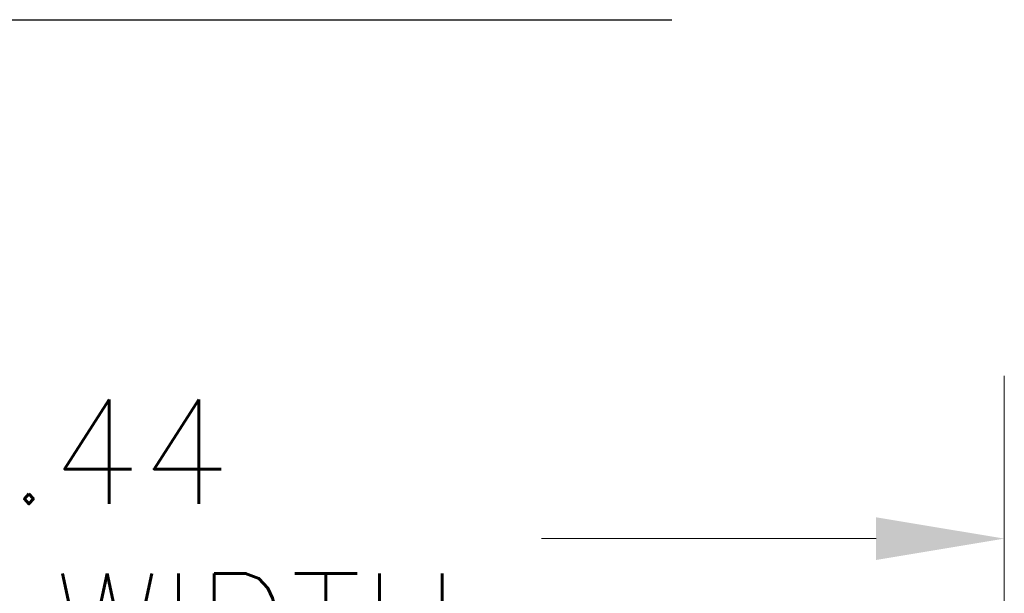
# Model space of a CAD drawing. Header units: inches. Extents: x 3 to 388, y 9 to 244.
# Tile 13 of 53: x 162 to 179, y 83 to 93. Entities that reach past the tile are written whole.
import ezdxf

# ---------------------------------------------------------------- set-up
doc = ezdxf.new("R2010")
doc.units = ezdxf.units.IN
doc.header["$LTSCALE"] = 23
doc.header["$MEASUREMENT"] = 0
doc.layers.add('Dimension (ANSI)', color=7, linetype='Continuous', lineweight=5)
doc.layers.add('Symbol (ANSI)', color=7, linetype='Continuous', lineweight=5)
doc.styles.add('ROMANS', font='romans.shx')
doc.dimstyles.new('Default (ANSI)', dxfattribs={"dimscale": 23, "dimtxt": 0.08, "dimasz": 0.098425, "dimexe": 0.125, "dimexo": 0.0625, "dimgap": 0.031496, "dimtad": 0, "dimtih": 1, "dimtoh": 1, "dimrnd": 1e-08, "dimzin": 0, "dimdsep": 46, "dimtxsty": 'ROMANS', "dimcen": 0.09, "dimdle": 0.393701, "dimclrd": 256, "dimclre": 256, "dimclrt": 256, "dimadec": 0, "dimazin": 0, "dimtfac": 1.25, "dimtofl": 0, "dimtmove": 0, "dimatfit": 3, "dimfxl": 0, "dimtolj": 1, "dimtzin": 0, "dimlwd": -1, "dimlwe": -1, "dimarcsym": 0})

# ---------------------------------------------------------------- blocks, each defined once
blk = doc.blocks.new('*D35')
at = {"layer": 'Defpoints', "color": 0}
for p in [(179.242, 83.852), (144.805, 73.738), (179.242, 73.738)]:
    blk.add_point(p, dxfattribs=at)
at = {"layer": 'Dimension (ANSI)'}
for p, q in [((144.805, 75.176), (144.805, 86.727)), ((179.242, 75.176), (179.242, 86.727)), ((147.069, 83.852), (152.975, 83.852)), ((176.978, 83.852), (171.072, 83.852))]:
    blk.add_line(p, q, dxfattribs=at)
for points in [[(147.069, 84.229), (147.069, 83.475), (144.805, 83.852)], [(176.978, 84.229), (176.978, 83.475), (179.242, 83.852)]]:
    blk.add_solid(points, dxfattribs=at)
at = {"layer": 'Dimension (ANSI)', "insert": (162.023, 83.852), "char_height": 1.84, "attachment_point": 5, "style": 'ROMANS'}
blk.add_mtext('\\A1;34.44\\PDOOR WIDTH', dxfattribs=at)

msp = doc.modelspace()

# ---------------------------------------------------------------- linework, layer by layer
at = {"layer": 'Symbol (ANSI)', "lineweight": 30}
msp.add_line((151.185, 93.0123), (173.3746, 93.0123), dxfattribs=at)

# ---------------------------------------------------------------- dimensions: what is measured, and where the dimension line sits
at = {"layer": 'Dimension (ANSI)'}
dim = msp.add_linear_dim(base=(179.2422, 83.8521), p1=(144.8047, 73.7381), p2=(179.2422, 73.7381), angle=180, text='<>\\PDOOR WIDTH', dimstyle='Default (ANSI)', override={"dimtih": 0, "dimtoh": 0, "dimdec": 2, "dimtp": 0, "dimtm": 0, "dimtdec": 2, "dimatfit": 1}, dxfattribs=at)
dim.commit()
dim.dimension.update_dxf_attribs({"geometry": '*D35', "text_midpoint": (162.0235, 83.8521), "dimtype": 160})

doc.saveas('drawing.dxf')
